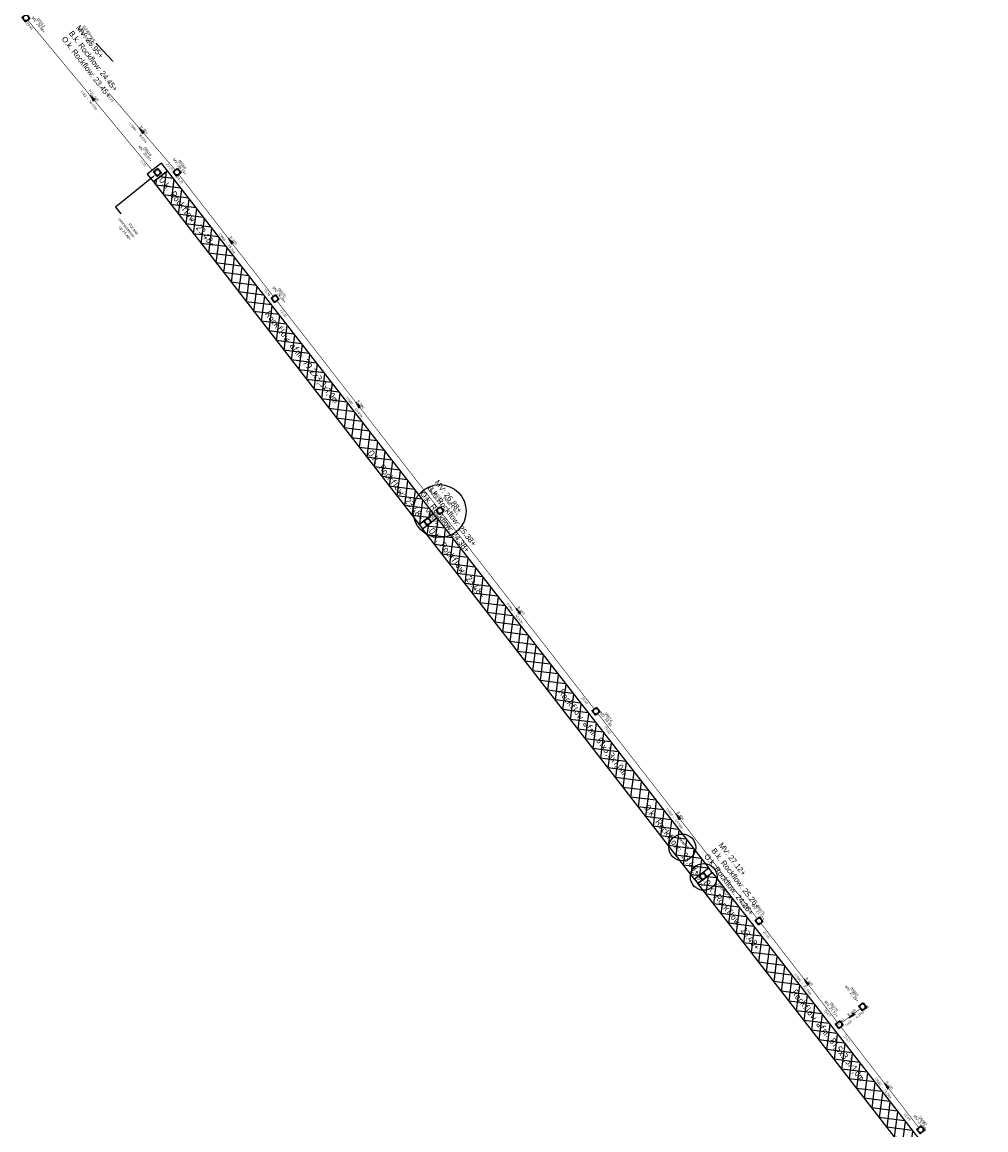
# Model space of a CAD drawing. Header units: metres. Extents: x 197060 to 198478, y 354327 to 355596.
# Tile 2 of 7: x 197338 to 197514, y 355037 to 355239. Entities that reach past the tile are written whole.
import ezdxf
from ezdxf import colors
from ezdxf.entities.mleader import LeaderData, LeaderLine
from ezdxf.enums import TextEntityAlignment as Align
from ezdxf.math import Vec2, Vec3

# ---------------------------------------------------------------- set-up
doc = ezdxf.new("R2010")
doc.units = ezdxf.units.M
doc.linetypes.add('HIDDENX2', pattern=[0.75, 0.5, -0.25])
doc.linetypes.add('RI-HWA', pattern=[7.4, 5, -2.4])
for name, color, linetype in [('N-WA-RI-ROCKFLOW-G', 10, 'Continuous'), ('N-WA-RI-ROCKFLOW_LABEL-G', 12, 'Continuous'), ('N-WE-AL-DETAIL-G', 7, 'Continuous'), ('N-WE-RI-HWA_BETON_400-G', 7, 'RI-HWA'), ('N-WE-RI-HWA_STROOMRICHTING-G', 7, 'RI-HWA')]:
    doc.layers.add(name, color=color, linetype=linetype)
for name, color, linetype, lineweight in [('N-WE-RI-PUT_BETON-S', 7, 'Continuous', 25), ('N-WE-RI-PUT_BETON_LABEL-S', 7, 'Continuous', 25), ('X-XX-AL-AANKLEDING-T25', 7, 'Continuous', 25)]:
    doc.layers.add(name, color=color, linetype=linetype, lineweight=lineweight)
doc.styles.add('NLCS-ISO', font='NLCS-ISO.ttf')
doc.styles.add('NLCS_ISO', font='arial.ttf')
doc.styles.get("Standard").update_dxf_attribs({"font": 'arial.ttf'})
pattern_1 = [(352.80624, (196812.8256, 355037.4897), (0.198795, 1.5750038), []), (82.80624, (196812.8256, 355037.4897), (-1.5750038, 0.198795), [])]

# ---------------------------------------------------------------- blocks, each defined once
blk = doc.blocks.new('*U27')
at = {"lineweight": 30}
blk.add_lwpolyline([(-0.5, 0.5), (0.5, 0.5), (0.5, -0.5), (-0.5, -0.5)], close=True, dxfattribs=at)
at = {"linetype": 'HIDDENX2', "lineweight": 30, "ltscale": 0.25}
blk.add_circle((0, 0), 0.5, dxfattribs=at)
blk.add_attdef('H', text='', height=0.5).set_placement((0, 0), align=Align.MIDDLE_CENTER)
at = {"layer": 'N-WE-RI-PUT_BETON_LABEL-S'}
for tag, p in [('MVHOOGTE', (-0.35, -1.2)), ('PUTNR', (-0.35, -0.6))]:
    blk.add_attdef(tag, text='', height=0.5, dxfattribs=at).set_placement(p, align=Align.MIDDLE)
blk = doc.blocks.new('*U26')
at = {"lineweight": 30}
blk.add_lwpolyline([(-0.5, 0.5), (0.5, 0.5), (0.5, -0.5), (-0.5, -0.5)], close=True, dxfattribs=at)
at = {"linetype": 'HIDDENX2', "lineweight": 30, "ltscale": 0.25}
blk.add_circle((0, 0), 0.5, dxfattribs=at)
blk.add_attdef('H', text='', height=0.5).set_placement((0, 0), align=Align.MIDDLE_CENTER)
at = {"layer": 'N-WE-RI-PUT_BETON_LABEL-S'}
for tag, p in [('PUTNR', (-0.02, 1.71)), ('MVHOOGTE', (-0.02, 1.11))]:
    blk.add_attdef(tag, text='', height=0.5, dxfattribs=at).set_placement(p, align=Align.MIDDLE)
blk = doc.blocks.new('*U50')
at = {"lineweight": 30}
blk.add_lwpolyline([(-0.5, 0.5), (0.5, 0.5), (0.5, -0.5), (-0.5, -0.5)], close=True, dxfattribs=at)
at = {"linetype": 'HIDDENX2', "lineweight": 30, "ltscale": 0.25}
blk.add_circle((0, 0), 0.5, dxfattribs=at)
blk.add_attdef('H', text='', height=0.5).set_placement((0, 0), align=Align.MIDDLE_CENTER)
at = {"layer": 'N-WE-RI-PUT_BETON_LABEL-S'}
for tag, p in [('MVHOOGTE', (-4.11, 0.31)), ('PUTNR', (-4.11, 0.91))]:
    blk.add_attdef(tag, text='', height=0.5, dxfattribs=at).set_placement(p, align=Align.MIDDLE)
blk = doc.blocks.new('*U15')
at = {"layer": 'N-WE-RI-HWA_STROOMRICHTING-G', "ltscale": 0.1}
blk.add_hatch(color=0, dxfattribs=at).paths.add_polyline_path([(-1.25, 0), (1.25, -0.42), (1.25, 0.42)])
at = {"layer": 'N-WE-RI-HWA_STROOMRICHTING-G', "color": 0, "ltscale": 0.1, "flags": 128}
blk.add_lwpolyline([(-1.25, 0), (1.25, -0.42), (1.25, 0.42)], close=True, dxfattribs=at)
at = {"layer": 'N-WE-RI-HWA_STROOMRICHTING-G', "color": 0, "ltscale": 0.1, "style": 'NLCS-ISO'}
for tag, p in [('MAT', (-0.3, 0.25)), ('BOBL', (-33.06, -1.62))]:
    blk.add_attdef(tag, text='', height=0.9, dxfattribs=at).set_placement(p, align=Align.BOTTOM_RIGHT)
for tag, p in [('DIA', (0.3, 0.25)), ('BOBR', (29.02, -1.62))]:
    blk.add_attdef(tag, text='', height=0.9, dxfattribs=at).set_placement(p, align=Align.BOTTOM_LEFT)
blk.add_attdef('JVA', text='', height=0.9, dxfattribs=at).set_placement((0, -1), align=Align.TOP_CENTER)
blk = doc.blocks.new('*U38')
at = {"lineweight": 30}
blk.add_lwpolyline([(-0.5, 0.5), (0.5, 0.5), (0.5, -0.5), (-0.5, -0.5)], close=True, dxfattribs=at)
at = {"linetype": 'HIDDENX2', "lineweight": 30, "ltscale": 0.25}
blk.add_circle((0, 0), 0.5, dxfattribs=at)
blk.add_attdef('H', text='', height=0.5).set_placement((0, 0), align=Align.MIDDLE_CENTER)
at = {"layer": 'N-WE-RI-PUT_BETON_LABEL-S'}
for tag, p in [('MVHOOGTE', (-0.09, 1.03)), ('PUTNR', (-0.09, 1.63))]:
    blk.add_attdef(tag, text='', height=0.5, dxfattribs=at).set_placement(p, align=Align.MIDDLE)
blk = doc.blocks.new('*U39')
at = {"lineweight": 30}
blk.add_lwpolyline([(-0.5, 0.5), (0.5, 0.5), (0.5, -0.5), (-0.5, -0.5)], close=True, dxfattribs=at)
at = {"linetype": 'HIDDENX2', "lineweight": 30, "ltscale": 0.25}
blk.add_circle((0, 0), 0.5, dxfattribs=at)
blk.add_attdef('H', text='', height=0.5).set_placement((0, 0), align=Align.MIDDLE_CENTER)
at = {"layer": 'N-WE-RI-PUT_BETON_LABEL-S'}
for tag, p in [('MVHOOGTE', (-2.36, 0.77)), ('PUTNR', (-2.36, 1.37))]:
    blk.add_attdef(tag, text='', height=0.5, dxfattribs=at).set_placement(p, align=Align.MIDDLE)
blk = doc.blocks.new('*U40')
at = {"lineweight": 30}
blk.add_lwpolyline([(-0.5, 0.5), (0.5, 0.5), (0.5, -0.5), (-0.5, -0.5)], close=True, dxfattribs=at)
at = {"linetype": 'HIDDENX2', "lineweight": 30, "ltscale": 0.25}
blk.add_circle((0, 0), 0.5, dxfattribs=at)
blk.add_attdef('H', text='', height=0.5).set_placement((0, 0), align=Align.MIDDLE_CENTER)
at = {"layer": 'N-WE-RI-PUT_BETON_LABEL-S'}
for tag, p in [('MVHOOGTE', (2.26, 0.55)), ('PUTNR', (2.26, 1.15))]:
    blk.add_attdef(tag, text='', height=0.5, dxfattribs=at).set_placement(p, align=Align.MIDDLE)
blk = doc.blocks.new('*U41')
at = {"lineweight": 30}
blk.add_lwpolyline([(-0.5, 0.5), (0.5, 0.5), (0.5, -0.5), (-0.5, -0.5)], close=True, dxfattribs=at)
at = {"linetype": 'HIDDENX2', "lineweight": 30, "ltscale": 0.25}
blk.add_circle((0, 0), 0.5, dxfattribs=at)
blk.add_attdef('H', text='', height=0.5).set_placement((0, 0), align=Align.MIDDLE_CENTER)
at = {"layer": 'N-WE-RI-PUT_BETON_LABEL-S'}
for tag, p in [('MVHOOGTE', (-1.38, 0.85)), ('PUTNR', (-1.38, 1.45))]:
    blk.add_attdef(tag, text='', height=0.5, dxfattribs=at).set_placement(p, align=Align.MIDDLE)
blk = doc.blocks.new('*U42')
at = {"lineweight": 30}
blk.add_lwpolyline([(-0.5, 0.5), (0.5, 0.5), (0.5, -0.5), (-0.5, -0.5)], close=True, dxfattribs=at)
at = {"linetype": 'HIDDENX2', "lineweight": 30, "ltscale": 0.25}
blk.add_circle((0, 0), 0.5, dxfattribs=at)
blk.add_attdef('H', text='', height=0.5).set_placement((0, 0), align=Align.MIDDLE_CENTER)
at = {"layer": 'N-WE-RI-PUT_BETON_LABEL-S'}
for tag, p in [('MVHOOGTE', (-1, 0.71)), ('PUTNR', (-1, 1.31))]:
    blk.add_attdef(tag, text='', height=0.5, dxfattribs=at).set_placement(p, align=Align.MIDDLE)
blk = doc.blocks.new('*U17')
at = {"layer": 'N-WE-RI-HWA_STROOMRICHTING-G', "ltscale": 0.1}
blk.add_hatch(color=0, dxfattribs=at).paths.add_polyline_path([(-1.25, 0), (1.25, -0.42), (1.25, 0.42)])
at = {"layer": 'N-WE-RI-HWA_STROOMRICHTING-G', "color": 0, "ltscale": 0.1, "flags": 128}
blk.add_lwpolyline([(-1.25, 0), (1.25, -0.42), (1.25, 0.42)], close=True, dxfattribs=at)
at = {"layer": 'N-WE-RI-HWA_STROOMRICHTING-G', "color": 0, "ltscale": 0.1, "style": 'NLCS-ISO'}
for tag, p in [('MAT', (-0.3, 0.25)), ('BOBL', (-27.33, -1.62))]:
    blk.add_attdef(tag, text='', height=0.9, dxfattribs=at).set_placement(p, align=Align.BOTTOM_RIGHT)
for tag, p in [('DIA', (0.3, 0.25)), ('BOBR', (21.59, -1.62))]:
    blk.add_attdef(tag, text='', height=0.9, dxfattribs=at).set_placement(p, align=Align.BOTTOM_LEFT)
blk.add_attdef('JVA', text='', height=0.9, dxfattribs=at).set_placement((0, -1), align=Align.TOP_CENTER)
blk = doc.blocks.new('*U18')
at = {"layer": 'N-WE-RI-HWA_STROOMRICHTING-G', "ltscale": 0.1}
blk.add_hatch(color=0, dxfattribs=at).paths.add_polyline_path([(-1.25, 0), (1.25, -0.42), (1.25, 0.42)])
at = {"layer": 'N-WE-RI-HWA_STROOMRICHTING-G', "color": 0, "ltscale": 0.1, "flags": 128}
blk.add_lwpolyline([(-1.25, 0), (1.25, -0.42), (1.25, 0.42)], close=True, dxfattribs=at)
at = {"layer": 'N-WE-RI-HWA_STROOMRICHTING-G', "color": 0, "ltscale": 0.1, "style": 'NLCS-ISO'}
for tag, p in [('MAT', (-0.3, 0.25)), ('BOBL', (-41.48, -1.62))]:
    blk.add_attdef(tag, text='', height=0.9, dxfattribs=at).set_placement(p, align=Align.BOTTOM_RIGHT)
for tag, p in [('DIA', (0.3, 0.25)), ('BOBR', (40.24, -1.62))]:
    blk.add_attdef(tag, text='', height=0.9, dxfattribs=at).set_placement(p, align=Align.BOTTOM_LEFT)
blk.add_attdef('JVA', text='', height=0.9, dxfattribs=at).set_placement((0, -1), align=Align.TOP_CENTER)
blk = doc.blocks.new('*U19')
at = {"layer": 'N-WE-RI-HWA_STROOMRICHTING-G', "ltscale": 0.1}
blk.add_hatch(color=0, dxfattribs=at).paths.add_polyline_path([(-1.25, 0), (1.25, -0.42), (1.25, 0.42)])
at = {"layer": 'N-WE-RI-HWA_STROOMRICHTING-G', "color": 0, "ltscale": 0.1, "flags": 128}
blk.add_lwpolyline([(-1.25, 0), (1.25, -0.42), (1.25, 0.42)], close=True, dxfattribs=at)
at = {"layer": 'N-WE-RI-HWA_STROOMRICHTING-G', "color": 0, "ltscale": 0.1, "style": 'NLCS-ISO'}
for tag, p in [('MAT', (-0.3, 0.25)), ('BOBL', (-38.91, -1.62))]:
    blk.add_attdef(tag, text='', height=0.9, dxfattribs=at).set_placement(p, align=Align.BOTTOM_RIGHT)
for tag, p in [('DIA', (0.3, 0.25)), ('BOBR', (39.22, -1.62))]:
    blk.add_attdef(tag, text='', height=0.9, dxfattribs=at).set_placement(p, align=Align.BOTTOM_LEFT)
blk.add_attdef('JVA', text='', height=0.9, dxfattribs=at).set_placement((0, -1), align=Align.TOP_CENTER)
blk = doc.blocks.new('*U22')
at = {"layer": 'N-WE-RI-HWA_STROOMRICHTING-G', "ltscale": 0.1}
blk.add_hatch(color=0, dxfattribs=at).paths.add_polyline_path([(-1.25, 0), (1.25, -0.42), (1.25, 0.42)])
at = {"layer": 'N-WE-RI-HWA_STROOMRICHTING-G', "color": 0, "ltscale": 0.1, "flags": 128}
blk.add_lwpolyline([(-1.25, 0), (1.25, -0.42), (1.25, 0.42)], close=True, dxfattribs=at)
at = {"layer": 'N-WE-RI-HWA_STROOMRICHTING-G', "color": 0, "ltscale": 0.1, "style": 'NLCS-ISO'}
for tag, p in [('MAT', (-0.3, 0.25)), ('BOBL', (-20.89, -1.62))]:
    blk.add_attdef(tag, text='', height=0.9, dxfattribs=at).set_placement(p, align=Align.BOTTOM_RIGHT)
for tag, p in [('DIA', (0.3, 0.25)), ('BOBR', (12.19, -1.62))]:
    blk.add_attdef(tag, text='', height=0.9, dxfattribs=at).set_placement(p, align=Align.BOTTOM_LEFT)
blk.add_attdef('JVA', text='', height=0.9, dxfattribs=at).set_placement((0, -1), align=Align.TOP_CENTER)
blk = doc.blocks.new('*U45')
at = {"lineweight": 30}
blk.add_lwpolyline([(-0.5, 0.5), (0.5, 0.5), (0.5, -0.5), (-0.5, -0.5)], close=True, dxfattribs=at)
at = {"linetype": 'HIDDENX2', "lineweight": 30, "ltscale": 0.25}
blk.add_circle((0, 0), 0.5, dxfattribs=at)
blk.add_attdef('H', text='', height=0.5).set_placement((0, 0), align=Align.MIDDLE_CENTER)
at = {"layer": 'N-WE-RI-PUT_BETON_LABEL-S'}
for tag, p in [('MVHOOGTE', (-3.16, 0.61)), ('PUTNR', (-3.16, 1.21))]:
    blk.add_attdef(tag, text='', height=0.5, dxfattribs=at).set_placement(p, align=Align.MIDDLE)
blk = doc.blocks.new('*U23')
at = {"layer": 'N-WE-RI-HWA_STROOMRICHTING-G', "ltscale": 0.1}
blk.add_hatch(color=0, dxfattribs=at).paths.add_polyline_path([(-1.25, 0), (1.25, -0.42), (1.25, 0.42)])
at = {"layer": 'N-WE-RI-HWA_STROOMRICHTING-G', "color": 0, "ltscale": 0.1, "flags": 128}
blk.add_lwpolyline([(-1.25, 0), (1.25, -0.42), (1.25, 0.42)], close=True, dxfattribs=at)
at = {"layer": 'N-WE-RI-HWA_STROOMRICHTING-G', "color": 0, "ltscale": 0.1, "style": 'NLCS-ISO'}
for tag, p in [('BOBL', (-2.97, 0)), ('MAT', (-0.3, 0.25))]:
    blk.add_attdef(tag, text='', height=0.9, dxfattribs=at).set_placement(p, align=Align.BOTTOM_RIGHT)
for tag, p in [('DIA', (0.3, 0.25)), ('BOBR', (3.74, -1.62))]:
    blk.add_attdef(tag, text='', height=0.9, dxfattribs=at).set_placement(p, align=Align.BOTTOM_LEFT)
blk.add_attdef('JVA', text='', height=0.9, dxfattribs=at).set_placement((0, -1), align=Align.TOP_CENTER)
blk = doc.blocks.new('*U57')
at = {"lineweight": 30}
blk.add_lwpolyline([(-0.5, 0.5), (0.5, 0.5), (0.5, -0.5), (-0.5, -0.5)], close=True, dxfattribs=at)
at = {"linetype": 'HIDDENX2', "lineweight": 30, "ltscale": 0.25}
blk.add_circle((0, 0), 0.5, dxfattribs=at)
blk.add_attdef('H', text='', height=0.5).set_placement((0, 0), align=Align.MIDDLE_CENTER)
at = {"layer": 'N-WE-RI-PUT_BETON_LABEL-S'}
for tag, p in [('MVHOOGTE', (-3.06, -0.12)), ('PUTNR', (-3.06, 0.48))]:
    blk.add_attdef(tag, text='', height=0.5, dxfattribs=at).set_placement(p, align=Align.MIDDLE)
blk = doc.blocks.new('*U55')
at = {"lineweight": 30}
blk.add_lwpolyline([(-0.5, 0.5), (0.5, 0.5), (0.5, -0.5), (-0.5, -0.5)], close=True, dxfattribs=at)
at = {"linetype": 'HIDDENX2', "lineweight": 30, "ltscale": 0.25}
blk.add_circle((0, 0), 0.5, dxfattribs=at)
blk.add_attdef('H', text='', height=0.5).set_placement((0, 0), align=Align.MIDDLE_CENTER)
at = {"layer": 'N-WE-RI-PUT_BETON_LABEL-S'}
for tag, p in [('MVHOOGTE', (-0.52, 1.02)), ('PUTNR', (-0.52, 1.62))]:
    blk.add_attdef(tag, text='', height=0.5, dxfattribs=at).set_placement(p, align=Align.MIDDLE)
blk = doc.blocks.new('*U56')
at = {"layer": 'N-WE-RI-HWA_STROOMRICHTING-G', "ltscale": 0.1}
blk.add_hatch(color=0, dxfattribs=at).paths.add_polyline_path([(-1.25, 0), (1.25, -0.42), (1.25, 0.42)])
at = {"layer": 'N-WE-RI-HWA_STROOMRICHTING-G', "color": 0, "ltscale": 0.1, "flags": 128}
blk.add_lwpolyline([(-1.25, 0), (1.25, -0.42), (1.25, 0.42)], close=True, dxfattribs=at)
at = {"layer": 'N-WE-RI-HWA_STROOMRICHTING-G', "color": 0, "ltscale": 0.1, "style": 'NLCS-ISO'}
for tag, p in [('MAT', (-0.3, 0.25)), ('BOBL', (-14.61, -1.62))]:
    blk.add_attdef(tag, text='', height=0.9, dxfattribs=at).set_placement(p, align=Align.BOTTOM_RIGHT)
for tag, p in [('DIA', (0.3, 0.25)), ('BOBR', (15.46, -1.62))]:
    blk.add_attdef(tag, text='', height=0.9, dxfattribs=at).set_placement(p, align=Align.BOTTOM_LEFT)
blk.add_attdef('JVA', text='', height=0.9, dxfattribs=at).set_placement((0, -1), align=Align.TOP_CENTER)
blk = doc.blocks.new('*U59')
at = {"lineweight": 30}
blk.add_lwpolyline([(-0.5, 0.5), (0.5, 0.5), (0.5, -0.5), (-0.5, -0.5)], close=True, dxfattribs=at)
at = {"linetype": 'HIDDENX2', "lineweight": 30, "ltscale": 0.25}
blk.add_circle((0, 0), 0.5, dxfattribs=at)
blk.add_attdef('H', text='', height=0.5).set_placement((0, 0), align=Align.MIDDLE_CENTER)
at = {"layer": 'N-WE-RI-PUT_BETON_LABEL-S'}
for tag, p in [('MVHOOGTE', (2.38, 1.03)), ('PUTNR', (2.38, 1.63))]:
    blk.add_attdef(tag, text='', height=0.5, dxfattribs=at).set_placement(p, align=Align.MIDDLE)

msp = doc.modelspace()

# ---------------------------------------------------------------- hatches: boundary and pattern name
at = {"layer": 'N-WA-RI-ROCKFLOW-G'}
h = msp.add_hatch(dxfattribs=at)
h.set_pattern_fill('ANSI37', color=256, scale=0.5)
h.set_pattern_definition(pattern_1)
h.paths.add_polyline_path([(197410.662, 355147.676), (197413.269, 355149.699), (197364.72, 355212.274), (197362.113, 355210.251)])
h = msp.add_hatch(dxfattribs=at)
h.set_pattern_fill('ANSI37', color=256, scale=0.5)
h.set_pattern_definition(pattern_1)
h.paths.add_polyline_path([(197463.535, 355084.912), (197460.928, 355082.889), (197411.275, 355146.886), (197413.882, 355148.909)])
h = msp.add_hatch(dxfattribs=at)
h.set_pattern_fill('ANSI37', color=256, scale=0.5)
h.set_pattern_definition(pattern_1)
h.paths.add_polyline_path([(197464.148, 355084.122), (197514.107, 355019.73), (197511.499, 355017.707), (197461.541, 355082.099)])

# ---------------------------------------------------------------- linework, layer by layer
for points in [[(197410.662, 355147.676), (197413.269, 355149.699), (197364.72, 355212.274), (197362.113, 355210.251)], [(197463.535, 355084.912), (197460.928, 355082.889), (197411.275, 355146.886), (197413.882, 355148.909)], [(197464.148, 355084.122), (197514.107, 355019.73), (197511.499, 355017.707), (197461.541, 355082.099)]]:
    msp.add_lwpolyline(points, close=True, dxfattribs=at)
at = {"layer": 'N-WE-AL-DETAIL-G'}
for centre, radius in [((197414.381, 355150.134), 4.839), ((197458.683, 355088.711), 2.444), ((197462.607, 355083.331), 2.444)]:
    msp.add_circle(centre, radius, dxfattribs=at)
at = {"layer": 'N-WE-RI-HWA_BETON_400-G', "ltscale": 0.2, "const_width": 0.1, "flags": 128}
for points in [[(197361.898, 355212.363), (197339.164, 355239.803)], [(197366.124, 355212.423), (197354.027, 355226.443)]]:
    msp.add_lwpolyline(points, dxfattribs=at)
for points, elevation in [([(197384.033, 355189.323), (197366.729, 355211.627)], 26.48), ([(197414.13, 355150.629), (197384.655, 355188.54)], 0.4)]:
    msp.add_lwpolyline(points, dxfattribs=dict(at, elevation=elevation))
at = {"layer": 'N-WE-RI-HWA_BETON_400-G', "ltscale": 0.2, "const_width": 0.1}
for points, elevation in [([(197442.622, 355113.989), (197414.743, 355149.839)], 0.67), ([(197472.389, 355075.694), (197443.235, 355113.199)], 0.79), ([(197487.032, 355056.749), (197473.002, 355074.904)], 0.92), ([(197487.733, 355056.66), (197491.15, 355059.232)], 27.24), ([(197501.869, 355037.528), (197487.632, 355055.949)], 27.37)]:
    msp.add_lwpolyline(points, dxfattribs=dict(at, elevation=elevation))
at = {"layer": 'N-WE-RI-PUT_BETON-S'}
for points in [[(197361.01, 355211.674), (197362.113, 355210.251), (197364.72, 355212.274), (197363.617, 355213.696)], [(197410.662, 355147.676), (197411.275, 355146.886), (197413.882, 355148.909), (197413.269, 355149.699)], [(197460.928, 355082.889), (197461.541, 355082.099), (197464.148, 355084.122), (197463.535, 355084.912)]]:
    msp.add_lwpolyline(points, close=True, dxfattribs=at)

# ---------------------------------------------------------------- block references
at = {"layer": 'N-WE-RI-HWA_STROOMRICHTING-G'}
for name, p, xscale, yscale, zscale, rotation, values in [('*U15', (197350.9, 355225.638), 0.5, 0.5, 0.5, 309.6409236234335, {'MAT': 'PVC', 'DIA': '500', 'JVA': '1:182 - 36.43m', 'BOBL': '20.95', 'BOBR': '21.15'}), ('*U56', (197359.858, 355219.686, -26.099), 0.4999999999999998, 0.4999999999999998, 0.4999999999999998, 310.7876963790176, {'MAT': 'B', 'DIA': '800', 'JVA': '1:1000 - 18.55m', 'BOBL': '23.25', 'BOBR': '23.27'}), ('*U17', (197376.147, 355199.493, -26.099), 0.4999999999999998, 0.4999999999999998, 0.4999999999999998, 307.8062441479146, {'MAT': 'B', 'DIA': '800', 'JVA': '1:1000 - 28.16m', 'BOBL': '23.27', 'BOBR': '23.30'}), ('*U18', (197399.392, 355169.584), 0.4999999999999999, 0.4999999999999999, 0.4999999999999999, 307.8654614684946, {'MAT': 'B', 'DIA': '800', 'JVA': '1:1000 - 48.02m', 'BOBL': '23.30', 'BOBR': '23.35'}), ('*U19', (197428.683, 355131.914), 0.4999999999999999, 0.4999999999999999, 0.4999999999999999, 307.8707508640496, {'MAT': 'B', 'DIA': '600', 'JVA': '1:1000 - 45.41m', 'BOBL': '23.35', 'BOBR': '23.40'}), ('*U19', (197457.812, 355094.447, 0.79), 0.4999999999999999, 0.4999999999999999, 0.4999999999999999, 307.8707508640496, {'MAT': 'B', 'DIA': '600', 'JVA': '1:1000 - 47.50m', 'BOBL': '23.40', 'BOBR': '23.45'}), ('*U22', (197481.294, 355064.175, 0.92), 0.4999999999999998, 0.4999999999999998, 0.4999999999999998, 307.6971773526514, {'MAT': 'B', 'DIA': '600', 'JVA': '1:1000 - 22.94m', 'BOBL': '23.45', 'BOBR': '23.47'}), ('*U23', (197489.633, 355057.989, 27.37), 0.4999999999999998, 0.4999999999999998, 0.4999999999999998, 36.9677996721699, {'MAT': 'B', 'DIA': '600', 'JVA': '1:400 - 4.27m', 'BOBL': '23.47', 'BOBR': '23.48'}), ('*U22', (197495.924, 355045.22, 27.37), 0.4999999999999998, 0.4999999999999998, 0.4999999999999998, 307.6971773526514, {'MAT': 'B', 'DIA': '600', 'JVA': '1:1000 - 23.28m', 'BOBL': '23.47', 'BOBR': '23.49'})]:
    msp.add_blockref(name, p, dxfattribs=dict(at, xscale=xscale, yscale=yscale, zscale=zscale, rotation=rotation)).add_auto_attribs(values)
at = {"layer": 'N-WE-RI-PUT_BETON-S'}
ref = msp.add_blockref('*U59', (197338.858, 355240.198), dxfattribs=dict(at, rotation=307.8062441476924))
ref.add_attrib('PUTNR', '05512', dxfattribs={"layer": 'N-WE-RI-PUT_BETON_LABEL-S', "height": 0.5, "rotation": 307.80624}).set_placement((197341.607, 355239.317), align=Align.MIDDLE)
ref.add_attrib('MVHOOGTE', 'MV: 25.86+', dxfattribs={"layer": 'N-WE-RI-PUT_BETON_LABEL-S', "height": 0.5, "rotation": 307.80624}).set_placement((197341.133, 355238.949), align=Align.MIDDLE)
ref = msp.add_blockref('*U50', (197362.865, 355211.974), dxfattribs=dict(at, rotation=307.8062441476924))
ref.add_attrib('PUTNR', '05514', dxfattribs={"layer": 'N-WE-RI-PUT_BETON_LABEL-S', "height": 0.5, "rotation": 307.80624}).set_placement((197361.064, 355215.783), align=Align.MIDDLE)
ref.add_attrib('MVHOOGTE', 'MV: 26.07+', dxfattribs={"layer": 'N-WE-RI-PUT_BETON_LABEL-S', "height": 0.5, "rotation": 307.80624}).set_placement((197360.59, 355215.415), align=Align.MIDDLE)
ref = msp.add_blockref('*U55', (197366.43, 355212.028), dxfattribs=dict(at, rotation=307.8062441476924))
ref.add_attrib('PUTNR', '05568', dxfattribs={"layer": 'N-WE-RI-PUT_BETON_LABEL-S', "height": 0.5, "rotation": 307.80624}).set_placement((197367.389, 355213.431), align=Align.MIDDLE)
ref.add_attrib('MVHOOGTE', 'MV: 26.13+', dxfattribs={"layer": 'N-WE-RI-PUT_BETON_LABEL-S', "height": 0.5, "rotation": 307.80624}).set_placement((197366.915, 355213.063), align=Align.MIDDLE)
ref = msp.add_blockref('*U38', (197384.348, 355188.934), dxfattribs=dict(at, rotation=307.8062441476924))
ref.add_attrib('PUTNR', '05570', dxfattribs={"layer": 'N-WE-RI-PUT_BETON_LABEL-S', "height": 0.5, "rotation": 307.80624}).set_placement((197385.58, 355189.998), align=Align.MIDDLE)
ref.add_attrib('MVHOOGTE', 'MV: 26.25+', dxfattribs={"layer": 'N-WE-RI-PUT_BETON_LABEL-S', "height": 0.5, "rotation": 307.80624}).set_placement((197385.105, 355189.631), align=Align.MIDDLE)
ref = msp.add_blockref('*U39', (197414.437, 355150.234, 0.4), dxfattribs=dict(at, rotation=307.8062441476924))
ref.add_attrib('PUTNR', '05572', dxfattribs={"layer": 'N-WE-RI-PUT_BETON_LABEL-S', "height": 0.5, "rotation": 307.80624}).set_placement((197414.073, 355152.942, 0.4), align=Align.MIDDLE)
ref.add_attrib('MVHOOGTE', 'MV: 26.77+', dxfattribs={"layer": 'N-WE-RI-PUT_BETON_LABEL-S', "height": 0.5, "rotation": 307.80624}).set_placement((197413.599, 355152.574, 0.4), align=Align.MIDDLE)
ref = msp.add_blockref('*U26', (197412.182, 355148.223), dxfattribs=dict(at, rotation=307.8062441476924))
ref.add_attrib('PUTNR', '05516', dxfattribs={"layer": 'N-WE-RI-PUT_BETON_LABEL-S', "height": 0.5, "rotation": 307.80624}).set_placement((197413.519, 355149.287), align=Align.MIDDLE)
ref.add_attrib('MVHOOGTE', 'MV: 26.73+', dxfattribs={"layer": 'N-WE-RI-PUT_BETON_LABEL-S', "height": 0.5, "rotation": 307.80624}).set_placement((197413.045, 355148.92), align=Align.MIDDLE)
ref = msp.add_blockref('*U40', (197442.929, 355113.594, 0.67), dxfattribs=dict(at, rotation=307.8062441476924))
ref.add_attrib('PUTNR', '05574', dxfattribs={"layer": 'N-WE-RI-PUT_BETON_LABEL-S', "height": 0.5, "rotation": 307.80624}).set_placement((197445.223, 355112.512, 0.67), align=Align.MIDDLE)
ref.add_attrib('MVHOOGTE', 'MV: 26.91', dxfattribs={"layer": 'N-WE-RI-PUT_BETON_LABEL-S', "height": 0.5, "rotation": 307.80624}).set_placement((197444.748, 355112.144, 0.67), align=Align.MIDDLE)
ref = msp.add_blockref('*U27', (197462.447, 355083.435), dxfattribs=dict(at, rotation=307.8062441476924))
ref.add_attrib('PUTNR', '05518', dxfattribs={"layer": 'N-WE-RI-PUT_BETON_LABEL-S', "height": 0.5, "rotation": 307.80624}).set_placement((197461.755, 355083.345), align=Align.MIDDLE)
ref.add_attrib('MVHOOGTE', 'MV: 27.01+', dxfattribs={"layer": 'N-WE-RI-PUT_BETON_LABEL-S', "height": 0.5, "rotation": 307.80624}).set_placement((197461.281, 355082.978), align=Align.MIDDLE)
ref = msp.add_blockref('*U41', (197472.696, 355075.299, 0.79), dxfattribs=dict(at, rotation=307.8062441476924))
ref.add_attrib('PUTNR', '05576', dxfattribs={"layer": 'N-WE-RI-PUT_BETON_LABEL-S', "height": 0.5, "rotation": 307.80624}).set_placement((197472.995, 355077.28, 0.79), align=Align.MIDDLE)
ref.add_attrib('MVHOOGTE', 'MV: 27.01+', dxfattribs={"layer": 'N-WE-RI-PUT_BETON_LABEL-S', "height": 0.5, "rotation": 307.80624}).set_placement((197472.521, 355076.912, 0.79), align=Align.MIDDLE)
ref = msp.add_blockref('*U57', (197491.59, 355059.64, 27.24), dxfattribs=dict(at, rotation=307.8062441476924))
ref.add_attrib('PUTNR', '05580', dxfattribs={"layer": 'N-WE-RI-PUT_BETON_LABEL-S', "height": 0.5, "rotation": 307.80624}).set_placement((197490.095, 355062.357, 27.24), align=Align.MIDDLE)
ref.add_attrib('MVHOOGTE', 'MV: 27.29+', dxfattribs={"layer": 'N-WE-RI-PUT_BETON_LABEL-S', "height": 0.5, "rotation": 307.80624}).set_placement((197489.62, 355061.989, 27.24), align=Align.MIDDLE)
ref = msp.add_blockref('*U45', (197487.338, 355056.354, 27.24), dxfattribs=dict(at, rotation=307.8062441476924))
ref.add_attrib('PUTNR', '05578', dxfattribs={"layer": 'N-WE-RI-PUT_BETON_LABEL-S', "height": 0.5, "rotation": 307.80624}).set_placement((197486.353, 355059.592, 27.24), align=Align.MIDDLE)
ref.add_attrib('MVHOOGTE', 'MV: 27.17+', dxfattribs={"layer": 'N-WE-RI-PUT_BETON_LABEL-S', "height": 0.5, "rotation": 307.80624}).set_placement((197485.878, 355059.224, 27.24), align=Align.MIDDLE)
ref = msp.add_blockref('*U42', (197502.187, 355037.141, 0.92), dxfattribs=dict(at, rotation=307.8062441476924))
ref.add_attrib('PUTNR', '05582', dxfattribs={"layer": 'N-WE-RI-PUT_BETON_LABEL-S', "height": 0.5, "rotation": 307.80624}).set_placement((197502.611, 355038.739, 0.92), align=Align.MIDDLE)
ref.add_attrib('MVHOOGTE', 'MV: 27.08+', dxfattribs={"layer": 'N-WE-RI-PUT_BETON_LABEL-S', "height": 0.5, "rotation": 307.80624}).set_placement((197502.137, 355038.371, 0.92), align=Align.MIDDLE)

# ---------------------------------------------------------------- texts
at = {"layer": 'Defpoints', "color": 6, "char_height": 1, "attachment_point": 1, "rotation": 307.80624}
for s, insert in [('MV: 25.95+\\PB.k. Rockflow: 24.45+\\PO.k. Rockflow: 23.45+', (197348.726, 355238.997)), ('MV: 26.88+\\PB.k. Rockflow: 25.38+\\PO.k. Rockflow: 24.38+', (197414.193, 355155.947)), ('MV: 27.12+\\PB.k. Rockflow: 25.26+\\PO.k. Rockflow: 24.26+', (197466.035, 355089.723))]:
    msp.add_mtext_dynamic_manual_height_columns(s, width=15.48016, gutter_width=12.5, heights=[4.632], dxfattribs=dict(at, insert=insert))
at = {"layer": 'N-WA-RI-ROCKFLOW_LABEL-G', "color": 12, "char_height": 1.25, "attachment_point": 1, "rotation": 307.80624, "style": 'NLCS-ISO'}
for s, insert in [('O.k. Rockflow: 23.48+', (197364.01, 355211.372)), ('Rockflow afm: 79,2x3,3x1,0m', (197383.382, 355186.863)), ('O.k. Rockflow: 23.48+', (197402.101, 355161.464)), ('O.k. Rockflow: 23.48+', (197413.245, 355147.251)), ('Rockflow afm: 81x3,3x1,0m', (197436.943, 355117.829)), ('O.k. Rockflow: 23.48+', (197452.582, 355096.713)), ('O.k. Rockflow: 23.48+', (197463.439, 355083.017)), ('Rockflow afm: 81,5x3,3x1,0m', (197479.521, 355062.95))]:
    msp.add_mtext(s, dxfattribs=dict(at, insert=insert))
at = {"layer": 'N-WE-AL-DETAIL-G', "char_height": 0.5, "width": 4.33011, "attachment_point": 1, "rotation": 307.80624, "style": 'NLCS_ISO'}
for s, insert in [('Detail: K en L', (197415.375, 355152.895)), ('Detail: Q', (197458.284, 355090.739)), ('Detail: O en P', (197465.482, 355082.334))]:
    msp.add_mtext(s, dxfattribs=dict(at, insert=insert))

# ---------------------------------------------------------------- leaders
at = {"layer": 'X-XX-AL-AANKLEDING-T25'}
ml = msp.add_multileader_mtext('Standard', dxfattribs=at)
ml.set_content('Schildmuur \\Paanbrengen', color=256, style='NLCS_ISO')
ml.set_leader_properties()
ml.build(insert=Vec2(0, 0))
ml.multileader.update_dxf_attribs({"dogleg_length": 1.562, "arrow_head_size": 0.5})
ctx = ml.context
ctx.base_point, ctx.char_height, ctx.arrow_head_size, ctx.landing_gap_size, ctx.plane_origin, ctx.plane_x_axis, ctx.plane_y_axis = Vec3(197348.843, 355239.245), 0.5, 0.5, 0.5, Vec3(197309.081, 355282.96), Vec3(0.6129932, -0.7900882), Vec3(0.7900882, 0.6129932)
ctx.text_align_type = 2
notes = []
notes.append((ctx, [(1, (1, 1, 0), (197351.94, 355235.254), (-0.6129932, 0.7900882), 0.396, [(0, [(197354.965, 355232.011)], 0, [])])]))
ctx.mtext.insert, ctx.mtext.text_direction, ctx.mtext.rotation, ctx.mtext.alignment, ctx.mtext.flow_direction = Vec3(197351.646, 355236.16), Vec3(0.6129932, -0.7900882), 5.3722324, 3, 5
ml = msp.add_multileader_mtext('Standard', dxfattribs=at)
ml.set_content('Put met \\Poverstortmuur\\Pop 24.48+', color=256, style='NLCS_ISO')
ml.set_leader_properties()
ml.build(insert=Vec2(0, 0))
ml.multileader.update_dxf_attribs({"dogleg_length": 1.562, "arrow_head_size": 0.5})
ctx = ml.context
ctx.base_point, ctx.char_height, ctx.arrow_head_size, ctx.landing_gap_size, ctx.plane_origin, ctx.plane_x_axis, ctx.plane_y_axis = Vec3(197356.18, 355204.421), 0.5, 0.5, 0.5, Vec3(197314.933, 355243.733), Vec3(0.6249038, -0.7807018), Vec3(0.7807018, 0.6249038)
ctx.text_align_type = 2
notes.append((ctx, [(0, (1, 1, 0), (197355.203, 355205.641), (0.6249038, -0.7807018), 1.562, [(0, [(197362.541, 355211.576)], 0, [])])]))
ctx.mtext.insert, ctx.mtext.text_direction, ctx.mtext.rotation, ctx.mtext.alignment, ctx.mtext.flow_direction = Vec3(197359.426, 355200.878), Vec3(0.6249038, -0.7807018), 5.3873972, 3, 5
for ctx, leaders in notes:
    for number, flags, end, landing, length, lines in leaders:
        leader = LeaderData()
        leader.index, (leader.has_last_leader_line, leader.has_dogleg_vector, leader.attachment_direction) = number, flags
        leader.last_leader_point, leader.dogleg_vector, leader.dogleg_length = Vec3(end), Vec3(landing), length
        for number, points, colour, breaks in lines:
            line = LeaderLine()
            line.index, line.vertices, line.color, line.breaks = number, Vec3.list(points), colors.encode_raw_color(colour), breaks
            leader.lines.append(line)
        ctx.leaders.append(leader)

doc.saveas('drawing.dxf')
